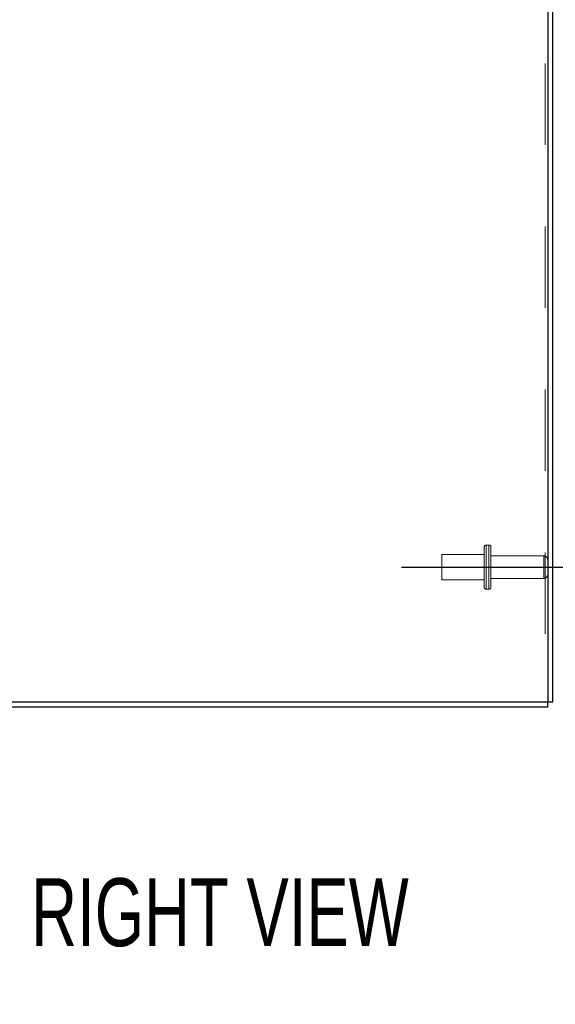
# Model space of a CAD drawing. Header units: inches. Extents: x 0.2 to 10.8, y 0.2 to 8.2.
# Tile 85 of 103: x 6.196 to 6.854, y 3.21 to 4.418. Entities that reach past the tile are written whole.
import ezdxf

# ---------------------------------------------------------------- set-up
doc = ezdxf.new("R2010")
doc.units = ezdxf.units.IN
doc.header["$MEASUREMENT"] = 0
doc.linetypes.add('CENTERX2', pattern=[0.8, 0.5, -0.1, 0.1, -0.1])
doc.linetypes.add('HIDDEN', pattern=[0.075, 0.05, -0.025])
for name, color, linetype in [('CENTER', 40, 'CENTERX2'), ('DIMENSIONS', 140, 'Continuous'), ('TEXT', 140, 'Continuous')]:
    doc.layers.add(name, color=color, linetype=linetype)
doc.styles.add('SLDTEXTSTYLE0', font='TXT', dxfattribs={"width": 0.7})
doc.dimstyles.new('SLDDIMSTYLE1', dxfattribs={"dimtxt": 0.084961, "dimasz": 0.13, "dimexe": 0, "dimexo": 0.0625, "dimgap": 0.02124, "dimtad": 0, "dimtih": 1, "dimtoh": 1, "dimlfac": 12, "dimrnd": 1e-09, "dimzin": 12, "dimdsep": 46, "dimtxsty": 'SLDTEXTSTYLE0', "dimsah": 1, "dimcen": 0.09, "dimadec": 0, "dimazin": 3, "dimtfac": 1, "dimtmove": 0, "dimatfit": 0, "dimfxl": 0, "dimfrac": 2, "dimtolj": 1, "dimtzin": 12, "dimarcsym": 0})

# ---------------------------------------------------------------- blocks, each defined once
blk = doc.blocks.new('_D_14')
at = {"layer": 'DIMENSIONS'}
for p, q in [((7.0235, 3.7461), (7.0235, 3.9961)), ((6.9327, 3.7461), (7.1485, 3.7461)), ((6.8948, 3.5743), (7.1485, 3.5743)), ((7.0235, 3.3466), (7.0235, 3.5743)), ((7.1195, 3.3466), (7.0235, 3.3466)), ((7.2727, 3.3466), (7.2442, 3.3466)), ((7.2442, 3.3466), (7.2442, 3.2116)), ((7.5252, 3.3466), (7.5537, 3.3466)), ((7.5537, 3.3466), (7.5537, 3.2116)), ((7.2442, 3.2116), (7.2727, 3.2116)), ((7.5537, 3.2116), (7.5252, 3.2116))]:
    blk.add_line(p, q, dxfattribs=at)
for points in [[(7.0235, 3.7461), (7.0435, 3.8761), (7.0035, 3.8761)], [(7.0235, 3.5743), (7.0035, 3.4443), (7.0435, 3.4443)]]:
    blk.add_solid(points, dxfattribs=at)
at = {"layer": 'DIMENSIONS', "char_height": 0.08333, "attachment_point": 1, "style": 'SLDTEXTSTYLE0'}
for s, insert in [('2.06', (7.2727, 3.473)), ('52.3', (7.2727, 3.319))]:
    blk.add_mtext(s, dxfattribs=dict(at, insert=insert))

msp = doc.modelspace()

# ---------------------------------------------------------------- linework, layer by layer
at = {"color": 7, "linetype": 'HIDDEN', "lineweight": 18}
for p, q in [((6.8418416, 5.5641419), (6.8418416, 3.5803448)), ((6.8418416, 5.5641419), (6.8418416, 3.5803448)), ((6.7667582, 3.7706782), (6.7667582, 3.7460948)), ((6.7725916, 3.7731782), (6.7692582, 3.7731782)), ((6.7692582, 3.7730298), (6.7692582, 3.7191599)), ((6.7692582, 3.7730298), (6.7692582, 3.7191599)), ((6.7725916, 3.7730298), (6.7725916, 3.7191599)), ((6.7725916, 3.7730298), (6.7725916, 3.7191599)), ((6.7750916, 3.7706782), (6.7750916, 3.7460948)), ((6.7146749, 3.7617198), (6.7146749, 3.7460948)), ((6.7667582, 3.7617198), (6.7146749, 3.7617198)), ((6.8398416, 3.7599282), (6.7750916, 3.7599282)), ((6.8398416, 3.7598895), (6.8398416, 3.7323002)), ((6.8398416, 3.7598895), (6.8398416, 3.7323002)), ((6.7146749, 3.7460948), (6.7146749, 3.7304698)), ((6.7667582, 3.7460948), (6.7667582, 3.7215115)), ((6.7750916, 3.7460948), (6.7750916, 3.7215115)), ((6.7146749, 3.7304698), (6.7667582, 3.7304698)), ((6.7750916, 3.7322615), (6.8398416, 3.7322615)), ((6.7692582, 3.7190115), (6.7725916, 3.7190115))]:
    msp.add_line(p, q, dxfattribs=at)
at = {"color": 7, "linetype": 'Continuous', "lineweight": 25}
for p, q in [((6.8448416, 5.5655408), (6.8448416, 3.5803448)), ((6.8508416, 5.5664941), (6.8508416, 3.5803448)), ((6.8448416, 3.5803448), (6.0455842, 3.5803448)), ((6.8448416, 3.5743448), (6.8448416, 3.5803448)), ((6.8508416, 3.5803448), (6.8448416, 3.5803448)), ((6.8448416, 3.5743448), (6.0455809, 3.5743448))]:
    msp.add_line(p, q, dxfattribs=at)
at = {"color": 7, "linetype": 'HIDDEN', "lineweight": 18}
for centre, radius, start, end in [((6.7692582, 3.7706782), 0.0025, 90, 180), ((6.7725916, 3.7706782), 0.0025, 0, 90), ((6.8398416, 3.7549282), 0.005, 0, 90), ((6.8398416, 3.7372615), 0.005, 270, 0), ((6.7692582, 3.7215115), 0.0025, 180, 270), ((6.7725916, 3.7215115), 0.0025, 270, 0)]:
    msp.add_arc(centre, radius, start, end, dxfattribs=at)
at = {"layer": 'CENTER'}
msp.add_line((6.6653197, 3.7460948), (6.8827038, 3.7460948), dxfattribs=at)

# ---------------------------------------------------------------- texts
at = {"layer": 'TEXT', "insert": (6.4422789, 3.3642956), "char_height": 0.08333333, "attachment_point": 2, "style": 'SLDTEXTSTYLE0'}
msp.add_mtext('RIGHT VIEW', dxfattribs=at)

# ---------------------------------------------------------------- dimensions: what is measured, and where the dimension line sits
at = {"layer": 'DIMENSIONS'}
dim = msp.add_linear_dim(base=(7.0235322, 3.5743448), p1=(6.8827038, 3.7460948), p2=(6.8448416, 3.5743448), angle=90, dimstyle='SLDDIMSTYLE1', dxfattribs=at)
dim.commit()
dim.dimension.update_dxf_attribs({"geometry": '_D_14', "text_midpoint": (7.0235322, 3.3465932), "dimtype": 160})

doc.saveas('drawing.dxf')
